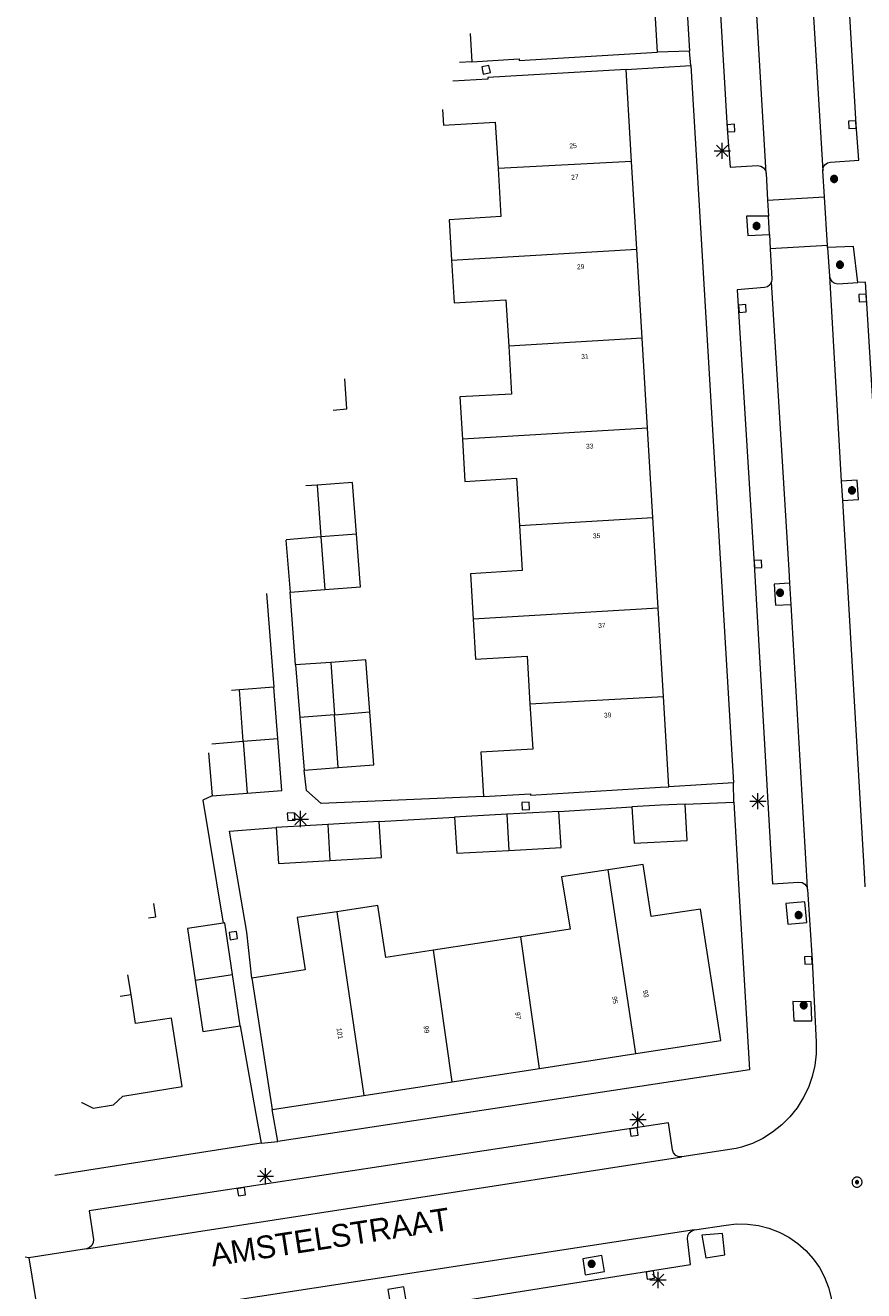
# Model space of a CAD drawing. Header units: metres. Extents: x 135779 to 137489, y 452643 to 455118.
# Tile 144 of 256: x 136087 to 136138, y 453887 to 453965. Entities that reach past the tile are written whole.
import ezdxf
from ezdxf.enums import TextEntityAlignment as Align

# ---------------------------------------------------------------- set-up
doc = ezdxf.new("R2010")
doc.units = ezdxf.units.M
for name, color, linetype, lineweight in [('KTop_NAR_Huisnummer (t)', 7, 'Continuous', 13), ('KTop_ORL_Weg_Straatnaam (t)', 7, 'Continuous', 13), ('KTop_PAL_Lichtmast', 40, 'Continuous', 13), ('KTop_PND_Grondvlaksituatie van BAG-pand [tachy]', 1, 'Continuous', 13), ('KTop_PND_Pandscheiding', 40, 'Continuous', 13), ('KTop_PUT_Inspectie- of rioolput', 15, 'Continuous', 13), ('KTop_PUT_Kolk', 15, 'Continuous', 13), ('KTop_VGO_Boom', 92, 'Continuous', 13), ('KTop_WGD_Parkeervlak', 251, 'Continuous', 13), ('KTop_WGD_Rijbaan_Lokale weg', 251, 'Continuous', 13), ('KTop_WGD_Rijbaan_Lokale weg_verkeersdrempel', 40, 'Continuous', 13), ('KTop_WGD_Voetpad', 251, 'Continuous', 13), ('KTop_WGD_Voetpad_achterpad', 251, 'Continuous', 13)]:
    doc.layers.add(name, color=color, linetype=linetype, lineweight=lineweight)
doc.styles.add('Style-ROVU', font='ROVU.shx')

# ---------------------------------------------------------------- blocks, each defined once
blk = doc.blocks.new('PAL_Lichtmast')
at = {"layer": 'KTop_PAL_Lichtmast'}
for p, q in [((-0.354, -0.354), (0.354, 0.354)), ((0.354, -0.354), (-0.354, 0.354)), ((0, -0.5), (0, 0.5)), ((-0.5, 0), (0.5, 0))]:
    blk.add_line(p, q, dxfattribs=at)
blk = doc.blocks.new('PUT_Inspectie-_of_rioolput')
at = {"layer": 'KTop_PUT_Inspectie- of rioolput', "flags": 128}
for points in [[(0.31, 0), (0.308, 0.032), (0.303, 0.064), (0.294, 0.095), (0.283, 0.126), (0.268, 0.155), (0.25, 0.182), (0.23, 0.207), (0.207, 0.23), (0.182, 0.25), (0.154, 0.268), (0.126, 0.283), (0.095, 0.294), (0.064, 0.303), (0.032, 0.308), (0, 0.309), (-0.032, 0.308), (-0.064, 0.303), (-0.096, 0.294), (-0.126, 0.283), (-0.155, 0.268), (-0.182, 0.25), (-0.207, 0.23), (-0.23, 0.207), (-0.25, 0.182), (-0.268, 0.154), (-0.283, 0.126), (-0.294, 0.095), (-0.303, 0.064), (-0.308, 0.032), (-0.309, 0), (-0.308, -0.032), (-0.303, -0.064), (-0.294, -0.096), (-0.283, -0.126), (-0.268, -0.155), (-0.25, -0.182), (-0.23, -0.207), (-0.207, -0.23), (-0.182, -0.25), (-0.155, -0.268), (-0.126, -0.283), (-0.096, -0.294), (-0.064, -0.303), (-0.032, -0.308), (0, -0.309), (0.032, -0.308), (0.064, -0.303), (0.095, -0.294), (0.126, -0.283), (0.155, -0.268), (0.182, -0.25), (0.207, -0.23), (0.23, -0.207), (0.25, -0.182), (0.268, -0.155), (0.283, -0.126), (0.294, -0.096), (0.303, -0.064), (0.308, -0.032), (0.31, 0)], [(0.095, 0), (0.094, 0.009), (0.092, 0.019), (0.09, 0.029), (0.086, 0.038), (0.082, 0.047), (0.076, 0.055), (0.07, 0.063), (0.063, 0.07), (0.055, 0.076), (0.047, 0.082), (0.038, 0.086), (0.029, 0.09), (0.019, 0.092), (0.009, 0.094), (0, 0.094), (-0.01, 0.094), (-0.02, 0.092), (-0.029, 0.09), (-0.039, 0.086), (-0.048, 0.082), (-0.056, 0.076), (-0.064, 0.07), (-0.071, 0.063), (-0.077, 0.055), (-0.082, 0.047), (-0.087, 0.038), (-0.09, 0.029), (-0.093, 0.019), (-0.094, 0.009), (-0.095, 0), (-0.094, -0.01), (-0.093, -0.02), (-0.09, -0.029), (-0.087, -0.039), (-0.082, -0.048), (-0.077, -0.056), (-0.071, -0.064), (-0.064, -0.071), (-0.056, -0.077), (-0.047, -0.082), (-0.039, -0.087), (-0.029, -0.09), (-0.02, -0.093), (-0.01, -0.094), (0, -0.095), (0.009, -0.094), (0.019, -0.093), (0.029, -0.09), (0.038, -0.087), (0.047, -0.082), (0.055, -0.077), (0.063, -0.071), (0.07, -0.064), (0.076, -0.056), (0.082, -0.047), (0.086, -0.039), (0.09, -0.029), (0.092, -0.02), (0.094, -0.01), (0.095, 0)], [(0.035, 0), (0.034, 0.003), (0.034, 0.007), (0.033, 0.01), (0.031, 0.014), (0.03, 0.017), (0.028, 0.02), (0.026, 0.023), (0.023, 0.026), (0.02, 0.028), (0.017, 0.03), (0.014, 0.031), (0.01, 0.033), (0.007, 0.034), (0.003, 0.034), (0, 0.034), (-0.004, 0.034), (-0.007, 0.034), (-0.011, 0.033), (-0.014, 0.031), (-0.018, 0.03), (-0.021, 0.028), (-0.023, 0.026), (-0.026, 0.023), (-0.028, 0.02), (-0.03, 0.017), (-0.032, 0.014), (-0.033, 0.01), (-0.034, 0.007), (-0.035, 0.003), (-0.035, 0), (-0.035, -0.004), (-0.034, -0.007), (-0.033, -0.011), (-0.032, -0.014), (-0.03, -0.018), (-0.028, -0.021), (-0.026, -0.023), (-0.023, -0.026), (-0.021, -0.028), (-0.017, -0.03), (-0.014, -0.032), (-0.011, -0.033), (-0.007, -0.034), (-0.004, -0.035), (0, -0.035), (0.003, -0.035), (0.007, -0.034), (0.01, -0.033), (0.014, -0.032), (0.017, -0.03), (0.02, -0.028), (0.023, -0.026), (0.026, -0.023), (0.028, -0.021), (0.03, -0.017), (0.031, -0.014), (0.033, -0.011), (0.034, -0.007), (0.034, -0.004), (0.035, 0)], [(0.01, 0.02), (0.007, 0.02), (0.005, 0.021), (0.003, 0.022), (0.001, 0.022), (-0.001, 0.022), (-0.004, 0.022), (-0.006, 0.021), (-0.008, 0.02), (-0.01, 0.019), (-0.012, 0.018), (-0.014, 0.017), (-0.016, 0.015), (-0.017, 0.013), (-0.019, 0.012), (-0.02, 0.009), (-0.021, 0.007), (-0.022, 0.005), (-0.022, 0.003), (-0.022, 0.001), (-0.022, -0.001), (-0.022, -0.004), (-0.022, -0.006), (-0.021, -0.008), (-0.02, -0.01), (-0.019, -0.012), (-0.017, -0.014), (-0.016, -0.016), (-0.014, -0.017), (-0.012, -0.019), (-0.01, -0.02), (-0.008, -0.021), (-0.006, -0.022), (-0.003, -0.022), (-0.001, -0.022), (0.001, -0.022), (0.003, -0.022), (0.005, -0.022), (0.008, -0.021), (0.01, -0.02), (0.012, -0.019), (0.014, -0.017), (0.015, -0.016), (0.017, -0.014), (0.018, -0.012), (0.02, -0.01), (0.02, -0.008), (0.021, -0.006), (0.022, -0.003), (0.022, -0.001), (0.022, 0.001), (0.022, 0.003), (0.021, 0.005), (0.02, 0.008), (0.019, 0.01), (0.018, 0.012), (0.017, 0.014), (0.015, 0.015), (0.013, 0.017), (0.012, 0.018), (0.01, 0.02)]]:
    blk.add_lwpolyline(points, dxfattribs=at)
blk = doc.blocks.new('PUT_Kolk')
at = {"layer": 'KTop_PUT_Kolk', "flags": 128}
blk.add_lwpolyline([(0.225, -0.225), (0.225, 0.225), (-0.225, 0.225), (-0.225, -0.225), (0.225, -0.225)], dxfattribs=at)
blk = doc.blocks.new('VGO_Boom')
at = {"layer": 'KTop_VGO_Boom', "flags": 128}
for points in [[(0.215, 0), (0.214, 0.022), (0.21, 0.045), (0.204, 0.066), (0.196, 0.087), (0.186, 0.108), (0.174, 0.126), (0.16, 0.144), (0.144, 0.16), (0.126, 0.174), (0.107, 0.186), (0.087, 0.196), (0.066, 0.204), (0.045, 0.21), (0.022, 0.214), (-0.001, 0.215), (-0.023, 0.214), (-0.045, 0.21), (-0.067, 0.204), (-0.088, 0.196), (-0.108, 0.186), (-0.127, 0.174), (-0.144, 0.16), (-0.16, 0.144), (-0.174, 0.126), (-0.187, 0.107), (-0.197, 0.087), (-0.205, 0.066), (-0.211, 0.045), (-0.214, 0.022), (-0.215, -0.001), (-0.214, -0.023), (-0.211, -0.045), (-0.205, -0.067), (-0.197, -0.088), (-0.187, -0.108), (-0.174, -0.127), (-0.16, -0.144), (-0.144, -0.16), (-0.127, -0.174), (-0.108, -0.187), (-0.088, -0.197), (-0.067, -0.205), (-0.045, -0.211), (-0.023, -0.214), (0, -0.215), (0.022, -0.214), (0.045, -0.211), (0.066, -0.205), (0.087, -0.197), (0.108, -0.187), (0.126, -0.174), (0.144, -0.16), (0.16, -0.144), (0.174, -0.127), (0.186, -0.108), (0.196, -0.088), (0.204, -0.067), (0.21, -0.045), (0.214, -0.023), (0.215, -0.001)], [(0.155, 0), (0.154, 0.016), (0.152, 0.032), (0.147, 0.048), (0.142, 0.063), (0.134, 0.078), (0.125, 0.091), (0.115, 0.104), (0.104, 0.115), (0.091, 0.125), (0.077, 0.134), (0.063, 0.142), (0.048, 0.147), (0.032, 0.152), (0.016, 0.154), (-0.001, 0.155), (-0.017, 0.154), (-0.033, 0.152), (-0.048, 0.147), (-0.064, 0.142), (-0.078, 0.134), (-0.092, 0.125), (-0.104, 0.115), (-0.116, 0.104), (-0.126, 0.091), (-0.135, 0.077), (-0.142, 0.063), (-0.148, 0.048), (-0.152, 0.032), (-0.155, 0.016), (-0.155, -0.001), (-0.155, -0.017), (-0.152, -0.033), (-0.148, -0.048), (-0.142, -0.064), (-0.135, -0.078), (-0.126, -0.092), (-0.116, -0.104), (-0.104, -0.116), (-0.092, -0.126), (-0.078, -0.135), (-0.064, -0.142), (-0.048, -0.148), (-0.033, -0.152), (-0.017, -0.155), (0, -0.155), (0.016, -0.155), (0.032, -0.152), (0.048, -0.148), (0.063, -0.142), (0.078, -0.135), (0.091, -0.126), (0.104, -0.116), (0.115, -0.104), (0.125, -0.092), (0.134, -0.078), (0.142, -0.064), (0.147, -0.048), (0.152, -0.033), (0.154, -0.017), (0.155, -0.001)], [(0.095, 0), (0.094, 0.01), (0.093, 0.02), (0.09, 0.029), (0.087, 0.039), (0.082, 0.048), (0.077, 0.056), (0.071, 0.064), (0.064, 0.071), (0.056, 0.077), (0.047, 0.082), (0.039, 0.087), (0.029, 0.09), (0.02, 0.093), (0.01, 0.094), (-0.001, 0.095), (-0.01, 0.094), (-0.02, 0.093), (-0.03, 0.09), (-0.039, 0.087), (-0.048, 0.082), (-0.056, 0.077), (-0.064, 0.071), (-0.071, 0.064), (-0.077, 0.056), (-0.083, 0.047), (-0.087, 0.039), (-0.091, 0.029), (-0.093, 0.02), (-0.095, 0.01), (-0.095, -0.001), (-0.095, -0.01), (-0.093, -0.02), (-0.091, -0.03), (-0.087, -0.039), (-0.083, -0.048), (-0.077, -0.056), (-0.071, -0.064), (-0.064, -0.071), (-0.056, -0.077), (-0.048, -0.083), (-0.039, -0.087), (-0.03, -0.091), (-0.02, -0.093), (-0.01, -0.095), (0, -0.095), (0.01, -0.095), (0.02, -0.093), (0.029, -0.091), (0.039, -0.087), (0.048, -0.083), (0.056, -0.077), (0.064, -0.071), (0.071, -0.064), (0.077, -0.056), (0.082, -0.048), (0.087, -0.039), (0.09, -0.03), (0.093, -0.02), (0.094, -0.01), (0.095, -0.001)], [(0.035, 0), (0.035, 0.004), (0.034, 0.007), (0.033, 0.011), (0.032, 0.014), (0.03, 0.018), (0.028, 0.021), (0.026, 0.023), (0.023, 0.026), (0.021, 0.028), (0.017, 0.03), (0.014, 0.032), (0.011, 0.033), (0.007, 0.034), (0.004, 0.035), (-0.001, 0.035), (-0.004, 0.035), (-0.008, 0.034), (-0.011, 0.033), (-0.015, 0.032), (-0.018, 0.03), (-0.021, 0.028), (-0.024, 0.026), (-0.027, 0.023), (-0.029, 0.021), (-0.031, 0.017), (-0.032, 0.014), (-0.034, 0.011), (-0.035, 0.007), (-0.035, 0.004), (-0.035, -0.001), (-0.035, -0.004), (-0.035, -0.008), (-0.034, -0.011), (-0.032, -0.015), (-0.031, -0.018), (-0.029, -0.021), (-0.027, -0.024), (-0.024, -0.027), (-0.021, -0.029), (-0.018, -0.031), (-0.015, -0.032), (-0.011, -0.034), (-0.008, -0.035), (-0.004, -0.035), (0, -0.035), (0.004, -0.035), (0.007, -0.035), (0.011, -0.034), (0.014, -0.032), (0.018, -0.031), (0.021, -0.029), (0.023, -0.027), (0.026, -0.024), (0.028, -0.021), (0.03, -0.018), (0.032, -0.015), (0.033, -0.011), (0.034, -0.008), (0.035, -0.004), (0.035, 0)]]:
    blk.add_lwpolyline(points, dxfattribs=at)

msp = doc.modelspace()

# ---------------------------------------------------------------- linework, layer by layer
at = {"layer": 'KTop_PND_Grondvlaksituatie van BAG-pand [tachy]', "flags": 128}
for points in [[(136125.614, 453963.554), (136125.258, 453969.529)], [(136114.062, 453964.696), (136114.171, 453962.968)], [(136114.171, 453962.968), (136117.084, 453963.137), (136117.089, 453963.046), (136125.614, 453963.554)], [(136123.675, 453962.495), (136115.15, 453961.987), (136115.156, 453961.891), (136112.998, 453961.766)], [(136124.013, 453956.815), (136123.675, 453962.495)], [(136112.361, 453960.015), (136112.421, 453959.056), (136115.614, 453959.236), (136115.784, 453956.384)], [(136124.336, 453951.404), (136124.013, 453956.815)], [(136115.784, 453956.384), (136115.96, 453953.432), (136112.769, 453953.227), (136112.922, 453950.724)], [(136124.662, 453945.928), (136124.336, 453951.404)], [(136112.922, 453950.724), (136113.082, 453948.096), (136116.266, 453948.289), (136116.436, 453945.438)], [(136124.992, 453940.382), (136124.662, 453945.928)], [(136116.436, 453945.438), (136116.612, 453942.481), (136113.437, 453942.305), (136113.59, 453939.703)], [(136105.632, 453941.496), (136106.472, 453941.561), (136106.333, 453943.424)], [(136125.321, 453934.867), (136124.992, 453940.382)], [(136113.59, 453939.703), (136113.743, 453937.098), (136116.921, 453937.286), (136117.095, 453934.377)], [(136104.63, 453936.868), (136103.932, 453936.817)], [(136107.053, 453933.85), (136106.813, 453937.027), (136104.63, 453936.868)], [(136125.654, 453929.281), (136125.321, 453934.867)], [(136117.095, 453934.377), (136117.261, 453931.594), (136114.086, 453931.396), (136114.249, 453928.602)], [(136102.715, 453933.468), (136102.978, 453930.276)], [(136105.1, 453930.435), (136107.298, 453930.6), (136107.053, 453933.85)], [(136102.978, 453930.276), (136105.1, 453930.435)], [(136114.249, 453928.602), (136114.392, 453926.139), (136117.574, 453926.327), (136117.749, 453923.389)], [(136125.977, 453923.844), (136125.654, 453929.281)], [(136105.474, 453925.937), (136103.313, 453925.781)], [(136103.313, 453925.781), (136103.578, 453922.542)], [(136107.882, 453922.893), (136107.633, 453926.092), (136105.474, 453925.937)], [(136099.845, 453924.25), (136099.351, 453924.211)], [(136101.96, 453924.415), (136099.845, 453924.25)], [(136102.21, 453921.255), (136101.96, 453924.415)], [(136126.31, 453918.269), (136125.977, 453923.844)], [(136117.749, 453923.389), (136117.917, 453920.579), (136114.722, 453920.399), (136114.887, 453917.668)], [(136103.578, 453922.542), (136103.842, 453919.303)], [(136105.94, 453919.456), (136108.137, 453919.615), (136107.882, 453922.893)], [(136100.317, 453917.874), (136102.465, 453918.033), (136102.21, 453921.255)], [(136097.949, 453920.353), (136098.169, 453917.715)], [(136103.842, 453919.303), (136105.94, 453919.456)], [(136098.169, 453917.715), (136100.317, 453917.874)], [(136114.887, 453917.668), (136117.781, 453917.831), (136117.785, 453917.761), (136125.793, 453918.238), (136126.31, 453918.269)], [(136124.025, 453917.032), (136124.161, 453914.784), (136127.439, 453914.96), (136127.31, 453917.208)], [(136127.31, 453917.208), (136125.793, 453917.127), (136124.025, 453917.032)], [(136108.452, 453916.122), (136105.293, 453915.946)], [(136105.424, 453913.726), (136108.594, 453913.912), (136108.452, 453916.122)], [(136116.331, 453916.578), (136113.103, 453916.406)], [(136113.103, 453916.406), (136113.245, 453914.171), (136116.454, 453914.348)], [(136119.52, 453916.747), (136116.331, 453916.578)], [(136116.454, 453914.348), (136119.662, 453914.524), (136119.52, 453916.747)], [(136105.293, 453915.946), (136102.111, 453915.768)], [(136102.111, 453915.768), (136102.254, 453913.539), (136105.424, 453913.726)], [(136122.562, 453913.152), (136119.692, 453912.709), (136120.22, 453909.498), (136117.179, 453909.029)], [(136124.263, 453901.824), (136129.515, 453902.634), (136128.249, 453910.735), (136125.216, 453910.268), (136124.726, 453913.487), (136122.562, 453913.152)], [(136094.255, 453910.187), (136094.703, 453910.257), (136094.577, 453911.072)], [(136105.853, 453910.567), (136103.407, 453910.202), (136103.906, 453906.985), (136100.622, 453906.479)], [(136111.801, 453908.201), (136108.866, 453907.749), (136108.377, 453910.942), (136105.853, 453910.567)], [(136098.855, 453909.863), (136096.644, 453909.532), (136097.12, 453906.356)], [(136099.422, 453906.701), (136098.946, 453909.877), (136098.855, 453909.863)], [(136117.179, 453909.029), (136111.801, 453908.201)], [(136093.171, 453905.461), (136092.982, 453906.682)], [(136099.897, 453903.526), (136099.422, 453906.701)], [(136097.12, 453906.356), (136097.595, 453903.181), (136099.897, 453903.526)], [(136100.622, 453906.479), (136101.871, 453898.375)], [(136090.117, 453898.798), (136090.132, 453898.801), (136090.841, 453898.468), (136092.093, 453898.668), (136092.665, 453899.205), (136096.327, 453899.793), (136095.672, 453904.013), (136093.449, 453903.668), (136093.171, 453905.461)], [(136118.329, 453900.911), (136124.263, 453901.824)], [(136112.95, 453900.082), (136118.329, 453900.911)], [(136107.511, 453899.244), (136112.95, 453900.082)], [(136101.871, 453898.375), (136107.511, 453899.244)]]:
    msp.add_lwpolyline(points, dxfattribs=at)
at = {"layer": 'KTop_PND_Pandscheiding', "flags": 128}
for points in [[(136124.013, 453956.815), (136115.784, 453956.384)], [(136112.922, 453950.724), (136124.336, 453951.404)], [(136124.662, 453945.928), (136116.436, 453945.438)], [(136124.992, 453940.382), (136113.59, 453939.703)], [(136104.63, 453936.868), (136104.864, 453933.669)], [(136117.095, 453934.377), (136125.321, 453934.867)], [(136104.864, 453933.669), (136102.724, 453933.493)], [(136107.053, 453933.85), (136104.864, 453933.669)], [(136104.864, 453933.669), (136105.1, 453930.435)], [(136125.654, 453929.281), (136114.249, 453928.602)], [(136105.474, 453925.937), (136105.705, 453922.715)], [(136100.08, 453921.077), (136099.845, 453924.25)], [(136117.749, 453923.389), (136125.977, 453923.844)], [(136105.705, 453922.715), (136103.578, 453922.542)], [(136105.705, 453922.715), (136107.882, 453922.893)], [(136105.94, 453919.456), (136105.705, 453922.715)], [(136098.154, 453920.917), (136100.08, 453921.077)], [(136100.08, 453921.077), (136102.21, 453921.255)], [(136100.08, 453921.077), (136100.317, 453917.874)], [(136116.331, 453916.578), (136116.454, 453914.348)], [(136105.293, 453915.946), (136105.424, 453913.726)], [(136124.263, 453901.824), (136122.562, 453913.152)], [(136105.853, 453910.567), (136107.511, 453899.244)], [(136118.329, 453900.911), (136117.179, 453909.029)], [(136112.95, 453900.082), (136111.801, 453908.201)], [(136097.12, 453906.356), (136099.422, 453906.701)], [(136092.5, 453905.356), (136093.171, 453905.461)]]:
    msp.add_lwpolyline(points, dxfattribs=at)
at = {"layer": 'KTop_WGD_Parkeervlak', "flags": 128}
for points in [[(136136.192, 453949.749), (136136.235, 453949.575), (136136.351, 453949.414), (136136.52, 453949.31), (136136.717, 453949.281), (136137.955, 453949.346)], [(136136.998, 453935.911), (136137.986, 453935.971), (136137.913, 453937.169), (136136.928, 453937.109)], [(136133.767, 453930.813), (136132.789, 453930.755), (136132.866, 453929.458), (136133.841, 453929.516)], [(136121.154, 453888.191), (136122.34, 453888.379), (136122.184, 453889.366), (136120.998, 453889.178), (136121.154, 453888.191)], [(136109.986, 453887.435), (136108.998, 453887.279), (136109.154, 453886.292), (136110.142, 453886.448), (136109.986, 453887.435)]]:
    msp.add_lwpolyline(points, dxfattribs=at)
at = {"layer": 'KTop_WGD_Rijbaan_Lokale weg', "flags": 128}
for points in [[(136132.3, 453956.086), (136130.101, 453993.371)], [(136133.541, 453993.541), (136135.791, 453956.242)], [(136132.3, 453956.086), (136132.389, 453954.422)], [(136135.89, 453954.643), (136135.791, 453956.242)], [(136132.389, 453954.422), (136135.89, 453954.643)], [(136136.076, 453951.632), (136132.55, 453951.435)], [(136132.55, 453951.435), (136132.65, 453949.567), (136132.628, 453949.392)], [(136136.083, 453951.516), (136136.076, 453951.632)], [(136136.083, 453951.516), (136136.192, 453949.749)], [(136136.192, 453949.749), (136136.928, 453937.109)], [(136133.767, 453930.813), (136133.72, 453931.631), (136132.628, 453949.392)], [(136136.928, 453937.109), (136136.998, 453935.911)], [(136136.998, 453935.911), (136138.355, 453912.604), (136138.384, 453912.111)], [(136133.841, 453929.516), (136133.767, 453930.813)], [(136134.85, 453911.931), (136134.823, 453912.409), (136133.841, 453929.516)], [(136134.85, 453911.931), (136135.141, 453907.581), (136135.381, 453902.521), (136135.379, 453901.807), (136135.298, 453901.098), (136135.137, 453900.402), (136134.9, 453899.729), (136134.589, 453899.086), (136134.208, 453898.482), (136133.762, 453897.925), (136133.257, 453897.421), (136132.698, 453896.976), (136132.093, 453896.597), (136131.45, 453896.288), (136130.776, 453896.053), (136130.461, 453895.971), (136127.103, 453895.461)], [(136090.435, 453889.791), (136127.103, 453895.461)], [(136127.875, 453890.955), (136129.841, 453891.251), (136130.481, 453891.32), (136131.153, 453891.313), (136131.819, 453891.226), (136132.47, 453891.062), (136133.097, 453890.821), (136133.691, 453890.507), (136134.243, 453890.124), (136134.746, 453889.679), (136135.193, 453889.178), (136135.577, 453888.627), (136135.893, 453888.034), (136136.136, 453887.407), (136136.303, 453886.757), (136136.391, 453886.091), (136136.501, 453884.541), (136137.08, 453875.081)], [(136127.875, 453890.955), (136091.063, 453885.31)], [(136090.435, 453889.791), (136086.867, 453889.235)], [(136086.867, 453889.235), (136087.586, 453884.841)]]:
    msp.add_lwpolyline(points, dxfattribs=at)
at = {"layer": 'KTop_WGD_Rijbaan_Lokale weg_verkeersdrempel', "flags": 128}
for points in [[(136132.389, 453954.422), (136132.441, 453953.453)], [(136136.076, 453951.632), (136135.89, 453954.643)], [(136132.503, 453952.31), (136132.441, 453953.453)], [(136132.503, 453952.31), (136132.55, 453951.435)], [(136086.867, 453889.235), (136086.658, 453889.28)]]:
    msp.add_lwpolyline(points, dxfattribs=at)
at = {"layer": 'KTop_WGD_Voetpad', "flags": 128}
for points in [[(136125.618, 453996.496), (136127.571, 453963.607)], [(136130.101, 453993.371), (136127.841, 453993.181), (136128.511, 453982.411), (136129.891, 453958.851), (136130.081, 453956.471), (136131.775, 453956.559), (136131.972, 453956.529), (136132.142, 453956.425), (136132.257, 453956.263), (136132.3, 453956.086)], [(136135.791, 453956.242), (136135.819, 453956.439), (136135.921, 453956.61), (136136.081, 453956.727), (136136.256, 453956.771), (136138.011, 453956.891), (136137.851, 453959.091), (136136.461, 453982.771), (136135.851, 453993.651), (136133.541, 453993.541)], [(136127.665, 453962.741), (136127.571, 453963.607)], [(136127.665, 453962.741), (136130.28, 453918.522)], [(136132.441, 453953.453), (136131.085, 453953.441), (136131.177, 453952.257), (136132.503, 453952.31)], [(136137.955, 453949.346), (136137.674, 453951.567), (136136.083, 453951.516)], [(136132.628, 453949.392), (136132.532, 453949.217), (136132.375, 453949.094), (136132.192, 453949.042), (136130.511, 453948.901), (136131.551, 453931.991), (136132.681, 453912.291), (136134.319, 453912.397), (136134.516, 453912.37), (136134.687, 453912.269), (136134.805, 453912.108), (136134.85, 453911.931)], [(136139.988, 453912.698), (136140.651, 453912.731), (136138.491, 453948.421), (136138.421, 453949.371), (136137.955, 453949.346)], [(136130.303, 453917.314), (136130.28, 453918.522)], [(136130.303, 453917.314), (136130.642, 453911.575), (136131.278, 453900.831), (136102.22, 453896.413)], [(136134.802, 453909.901), (136134.691, 453911.173), (136133.516, 453911.07), (136133.627, 453909.798), (136134.802, 453909.901)], [(136135.069, 453905.015), (136133.934, 453905.025), (136134, 453903.84), (136135.119, 453903.836), (136135.069, 453905.015)], [(136127.103, 453895.461), (136126.917, 453895.468), (136126.735, 453895.55), (136126.6, 453895.697), (136126.533, 453895.884), (136126.291, 453897.561), (136090.601, 453892.131), (136090.853, 453890.356), (136090.847, 453890.179), (136090.766, 453889.997), (136090.622, 453889.86), (136090.435, 453889.791)], [(136101.183, 453896.299), (136088.484, 453894.304)], [(136101.183, 453896.299), (136102.22, 453896.413)], [(136091.063, 453885.31), (136091.262, 453885.297), (136091.439, 453885.207), (136091.568, 453885.055), (136091.624, 453884.888), (136091.881, 453883.151), (136127.636, 453888.811), (136127.453, 453890.403), (136127.47, 453890.601), (136127.562, 453890.777), (136127.716, 453890.903), (136127.875, 453890.955)], [(136128.346, 453890.622), (136128.576, 453889.235), (136129.754, 453889.408), (136129.614, 453890.732), (136128.346, 453890.622)]]:
    msp.add_lwpolyline(points, dxfattribs=at)
at = {"layer": 'KTop_WGD_Voetpad_achterpad', "flags": 128}
for points in [[(136114.171, 453962.968), (136113.416, 453962.918)], [(136127.571, 453963.607), (136125.614, 453963.554)], [(136123.675, 453962.495), (136127.665, 453962.741)], [(136101.521, 453930.181), (136101.96, 453924.415)], [(136103.313, 453925.781), (136102.978, 453930.276)], [(136114.887, 453917.668), (136104.887, 453917.229), (136103.989, 453918.046), (136103.842, 453919.303)], [(136130.28, 453918.522), (136126.31, 453918.269)], [(136098.169, 453917.715), (136097.584, 453917.445), (136098.855, 453909.863)], [(136119.52, 453916.747), (136124.025, 453917.032)], [(136127.31, 453917.208), (136130.303, 453917.314)], [(136108.452, 453916.122), (136113.103, 453916.406)], [(136100.622, 453906.479), (136100.303, 453909.301), (136099.239, 453915.54), (136102.111, 453915.768)], [(136099.897, 453903.526), (136100.842, 453898.216), (136101.183, 453896.299)], [(136102.22, 453896.413), (136101.871, 453898.375)]]:
    msp.add_lwpolyline(points, dxfattribs=at)

# ---------------------------------------------------------------- block references
at = {"layer": 'KTop_PAL_Lichtmast'}
for p in [(136129.592, 453957.472), (136131.792, 453917.382), (136103.607, 453916.282), (136124.402, 453897.751), (136101.452, 453894.261), (136125.642, 453887.871)]:
    msp.add_blockref('PAL_Lichtmast', p, dxfattribs=at)
at = {"layer": 'KTop_PUT_Inspectie- of rioolput', "rotation": 4.153853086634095}
msp.add_blockref('PUT_Inspectie-_of_rioolput', (136137.898, 453893.897), dxfattribs=at)
at = {"layer": 'KTop_PUT_Kolk'}
for p, rotation in [((136115.046, 453962.47), 282.1514534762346), ((136130.137, 453958.874), 183.3522044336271), ((136137.607, 453959.08), 3.35936873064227), ((136138.247, 453948.401), 3.463382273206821), ((136130.837, 453947.754), 183.5193761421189), ((136131.798, 453932.004), 183.2829118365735), ((136117.477, 453917.088), 273.0335331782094), ((136103.036, 453916.427), 273.2017695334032), ((136099.469, 453909.099), 188.523708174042), ((136134.897, 453907.571), 3.827187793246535), ((136124.157, 453896.985), 98.65083630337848), ((136099.975, 453893.305), 98.65083630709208), ((136125.163, 453888.168), 98.99525446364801)]:
    msp.add_blockref('PUT_Kolk', p, dxfattribs=dict(at, rotation=rotation))
at = {"layer": 'KTop_VGO_Boom'}
for p in [(136136.485, 453955.741), (136131.705, 453952.841), (136136.845, 453950.451), (136137.585, 453936.541), (136133.155, 453930.231), (136134.295, 453910.361), (136134.615, 453904.801), (136121.545, 453888.861)]:
    msp.add_blockref('VGO_Boom', p, dxfattribs=at)

# ---------------------------------------------------------------- texts
at = {"layer": 'KTop_NAR_Huisnummer (t)', "style": 'Style-ROVU'}
for s, rotation, p in [('25', 3.4, (136120.632, 453957.797)), ('27', 3.4, (136120.743, 453955.869)), ('29', 3.4, (136121.1, 453950.342)), ('31', 3.4, (136121.365, 453944.811)), ('33', 3.4, (136121.658, 453939.28)), ('35', 3.4, (136122.079, 453933.758)), ('37', 3.4, (136122.408, 453928.229)), ('39', 3.4, (136122.765, 453922.703)), ('95', 278.8, (136123.024, 453904.895)), ('93', 278.8, (136124.918, 453905.279)), ('97', 278.8, (136117.051, 453903.931)), ('101', 278.8, (136106.085, 453902.721)), ('99', 278.8, (136111.407, 453903.08))]:
    msp.add_text(s, height=0.3, rotation=rotation, dxfattribs=at).set_placement(p, align=Align.MIDDLE_RIGHT)
at = {"layer": 'KTop_ORL_Weg_Straatnaam (t)', "style": 'Style-ROVU'}
msp.add_text('AMSTELSTRAAT', height=1.4, rotation=8.73746, dxfattribs=at).set_placement((136098.181, 453888.695))

doc.saveas('drawing.dxf')
